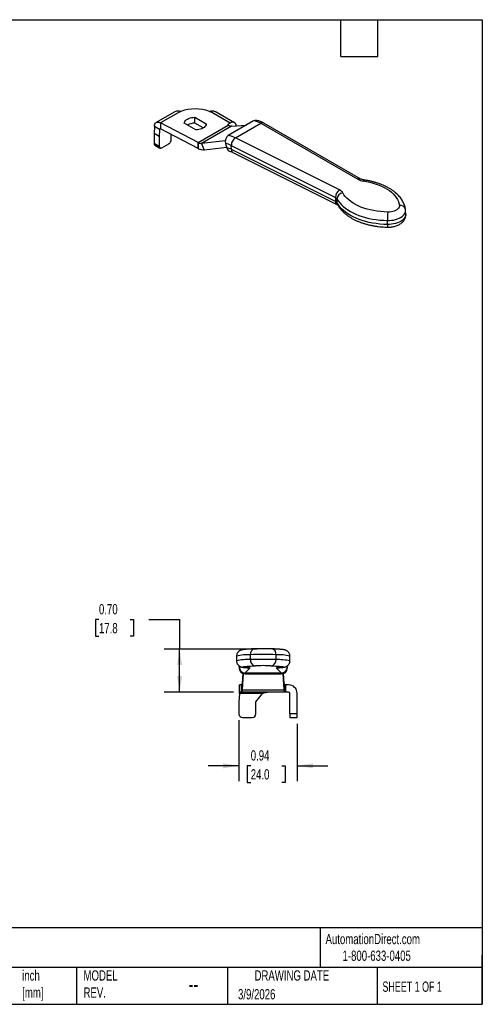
# Model space of a CAD drawing. Header units: inches. Extents: x 0.5 to 21.5, y 0.5 to 16.5.
# Tile 2 of 2: x 14 to 21.5, y 0.5 to 16.5. Entities that reach past the tile are written whole.
import ezdxf

# ---------------------------------------------------------------- set-up
doc = ezdxf.new("R2010")
doc.units = ezdxf.units.IN
doc.header["$LTSCALE"] = 2
doc.header["$MEASUREMENT"] = 0
doc.linetypes.add('SLD-Solid', pattern=[0])
doc.layers.add('DIMENSIONS', color=140, linetype='SLD-Solid', lineweight=25)
doc.layers.add('TEXT', color=140, linetype='SLD-Solid', lineweight=25)
doc.styles.add('SLDTEXTSTYLE0', font='TXT', dxfattribs={"width": 0.7})
doc.styles.add('SLDTEXTSTYLE1', font='TXT', dxfattribs={"width": 0.65})
doc.dimstyles.new('SLDDIMSTYLE0', dxfattribs={"dimtxt": 0.169922, "dimasz": 0.26, "dimexe": 0, "dimexo": 0.0625, "dimgap": 0.04248, "dimtad": 0, "dimtih": 1, "dimtoh": 1, "dimrnd": 1e-09, "dimdsep": 46, "dimtxsty": 'SLDTEXTSTYLE0', "dimsah": 1, "dimcen": 0.09, "dimadec": 0, "dimazin": 2, "dimtfac": 1, "dimtmove": 0, "dimatfit": 0, "dimfxl": 0, "dimfrac": 2, "dimtolj": 1, "dimtzin": 12, "dimarcsym": 0})
doc.dimstyles.new('SLDDIMSTYLE1', dxfattribs={"dimtxt": 0.169922, "dimasz": 0.26, "dimexe": 0, "dimexo": 0.0625, "dimgap": 0.04248, "dimtad": 0, "dimtih": 1, "dimtoh": 1, "dimrnd": 1e-09, "dimzin": 0, "dimdsep": 46, "dimtxsty": 'SLDTEXTSTYLE0', "dimsah": 1, "dimcen": 0.09, "dimadec": 0, "dimazin": 0, "dimtfac": 1, "dimtofl": 0, "dimtmove": 0, "dimatfit": 3, "dimfxl": 0, "dimfrac": 2, "dimtolj": 1, "dimtzin": 12, "dimarcsym": 0})

# ---------------------------------------------------------------- blocks, each defined once
blk = doc.blocks.new('_D_3')
at = {"layer": 'DIMENSIONS'}
for p, q in [((17.545, 5.118), (17.545, 4.125)), ((18.49, 5.059), (18.49, 4.125)), ((17.545, 4.375), (17.045, 4.375)), ((17.736, 4.375), (17.678, 4.375)), ((17.678, 4.375), (17.678, 4.105)), ((18.24, 4.375), (18.298, 4.375)), ((18.298, 4.375), (18.298, 4.105)), ((18.49, 4.375), (18.99, 4.375)), ((17.678, 4.105), (17.736, 4.105)), ((18.298, 4.105), (18.24, 4.105))]:
    blk.add_line(p, q, dxfattribs=at)
for points in [[(17.545, 4.375), (17.285, 4.415), (17.285, 4.335)], [(18.49, 4.375), (18.75, 4.335), (18.75, 4.415)]]:
    blk.add_solid(points, dxfattribs=at)
at = {"layer": 'DIMENSIONS', "char_height": 0.1667, "attachment_point": 1, "style": 'SLDTEXTSTYLE0'}
for s, insert in [('0.94', (17.736, 4.628)), ('24.0', (17.736, 4.32))]:
    blk.add_mtext(s, dxfattribs=dict(at, insert=insert))
blk = doc.blocks.new('_D_4')
at = {"layer": 'DIMENSIONS'}
for p, q in [((15.269, 6.752), (15.212, 6.752)), ((15.212, 6.752), (15.212, 6.482)), ((15.774, 6.752), (15.831, 6.752)), ((15.831, 6.752), (15.831, 6.482)), ((16.08, 6.752), (16.58, 6.752)), ((16.58, 6.752), (16.58, 6.272)), ((15.212, 6.482), (15.269, 6.482)), ((15.831, 6.482), (15.774, 6.482)), ((17.839, 6.272), (16.33, 6.272)), ((16.58, 5.573), (16.58, 6.272)), ((17.456, 5.573), (16.33, 5.573))]:
    blk.add_line(p, q, dxfattribs=at)
for points in [[(16.58, 6.272), (16.54, 6.012), (16.62, 6.012)], [(16.58, 5.573), (16.62, 5.833), (16.54, 5.833)]]:
    blk.add_solid(points, dxfattribs=at)
at = {"layer": 'DIMENSIONS', "char_height": 0.1667, "attachment_point": 1, "style": 'SLDTEXTSTYLE0'}
for s, insert in [('0.70', (15.269, 7.004)), ('17.8', (15.269, 6.696))]:
    blk.add_mtext(s, dxfattribs=dict(at, insert=insert))

msp = doc.modelspace()

# ---------------------------------------------------------------- linework, layer by layer
for p, q in [((16.493, 14.999), (16.2, 14.83)), ((16.592, 15.01), (16.27, 14.824)), ((16.592, 15.01), (16.602, 15.009)), ((16.825, 14.915), (17.012, 14.807)), ((16.825, 14.818), (16.825, 14.915)), ((17.064, 15.009), (17.074, 15.01)), ((17.404, 14.82), (17.074, 15.01)), ((17.473, 14.826), (17.173, 14.999)), ((16.169, 14.766), (16.165, 14.65)), ((16.253, 14.718), (16.169, 14.766)), ((16.27, 14.728), (16.253, 14.718)), ((16.879, 14.502), (16.27, 14.824)), ((16.27, 14.824), (16.27, 14.728)), ((16.879, 14.406), (16.27, 14.728)), ((16.841, 14.708), (16.654, 14.816)), ((16.962, 14.74), (16.825, 14.818)), ((16.879, 14.502), (17.369, 14.785)), ((17.422, 14.769), (16.937, 14.489)), ((17.404, 14.82), (17.37, 14.8)), ((17.37, 14.784), (17.37, 14.8)), ((17.783, 14.855), (17.371, 14.617)), ((17.422, 14.769), (17.663, 14.785)), ((17.487, 14.578), (17.9, 14.816)), ((17.9, 14.816), (19.476, 13.907)), ((19.528, 13.911), (17.95, 14.821)), ((16.249, 14.602), (16.165, 14.65)), ((16.165, 14.65), (16.165, 14.49)), ((16.253, 14.718), (16.249, 14.602)), ((16.249, 14.602), (16.249, 14.441)), ((16.443, 14.554), (16.443, 14.636)), ((19.177, 13.734), (17.487, 14.578)), ((16.249, 14.441), (16.165, 14.49)), ((16.177, 14.463), (16.261, 14.414)), ((16.29, 14.417), (16.402, 14.482)), ((16.879, 14.406), (16.879, 14.502)), ((16.88, 14.502), (16.88, 14.405)), ((17.323, 14.531), (16.937, 14.489)), ((16.937, 14.489), (16.979, 14.381)), ((17.347, 14.421), (16.979, 14.381)), ((17.328, 14.487), (17.349, 14.415)), ((17.42, 14.457), (19.112, 13.611)), ((17.422, 14.391), (17.42, 14.457)), ((19.114, 13.546), (17.422, 14.391)), ((17.446, 14.344), (19.137, 13.499)), ((19.112, 13.611), (19.114, 13.546)), ((19.141, 13.522), (19.139, 13.587)), ((20.253, 13.399), (20.252, 13.415)), ((20.255, 13.334), (20.253, 13.399)), ((19.959, 13.172), (19.957, 13.237)), ((17.505, 6.159), (17.505, 6.08)), ((17.73, 6.101), (17.73, 6.18)), ((18.147, 6.101), (18.147, 6.18)), ((18.372, 6.08), (18.372, 6.159)), ((17.548, 5.982), (17.548, 5.998)), ((17.558, 5.992), (17.548, 5.982)), ((17.548, 5.982), (17.548, 5.96)), ((17.647, 5.884), (17.727, 5.965)), ((17.697, 5.968), (17.703, 5.968)), ((17.804, 6.001), (17.812, 6.001)), ((18.061, 6.001), (18.073, 6.001)), ((18.15, 5.965), (18.23, 5.884)), ((18.18, 5.968), (18.174, 5.968)), ((18.329, 5.982), (18.319, 5.992)), ((18.329, 5.982), (18.329, 5.998)), ((18.329, 5.982), (18.329, 5.96)), ((17.607, 5.877), (17.596, 5.712)), ((17.614, 5.874), (17.596, 5.61)), ((17.647, 5.884), (18.23, 5.884)), ((17.647, 5.884), (17.647, 5.869)), ((17.647, 5.869), (18.23, 5.869)), ((18.23, 5.884), (18.23, 5.869)), ((18.281, 5.61), (18.263, 5.874)), ((18.281, 5.712), (18.27, 5.877)), ((17.556, 5.691), (17.556, 5.573)), ((17.592, 5.691), (17.556, 5.691)), ((17.592, 5.691), (17.592, 5.573)), ((17.592, 5.573), (17.592, 5.691)), ((17.596, 5.712), (17.596, 5.61)), ((17.596, 5.61), (18.281, 5.61)), ((18.281, 5.61), (18.281, 5.712)), ((18.285, 5.691), (18.285, 5.573)), ((18.285, 5.691), (18.285, 5.573)), ((18.305, 5.691), (18.285, 5.691)), ((18.305, 5.573), (18.305, 5.691)), ((18.352, 5.691), (18.305, 5.691)), ((17.551, 5.553), (17.545, 5.415)), ((17.926, 5.553), (17.551, 5.553)), ((17.592, 5.573), (17.556, 5.573)), ((18.285, 5.573), (17.592, 5.573)), ((17.82, 5.415), (17.926, 5.553)), ((18.305, 5.573), (18.285, 5.573)), ((18.352, 5.573), (18.305, 5.573)), ((18.372, 5.218), (18.372, 5.553)), ((18.49, 5.218), (18.49, 5.553)), ((17.545, 5.415), (17.545, 5.218)), ((17.82, 5.218), (17.82, 5.415)), ((17.604, 5.159), (17.761, 5.159)), ((18.49, 5.218), (18.372, 5.218)), ((18.372, 5.218), (18.372, 5.159)), ((18.372, 5.159), (18.49, 5.159)), ((18.49, 5.159), (18.49, 5.218))]:
    msp.add_line(p, q)
at = {"flags": 128}
for points in [[(16.654, 14.816), (16.657, 14.831), (16.664, 14.846), (16.675, 14.86), (16.689, 14.873), (16.707, 14.885), (16.727, 14.895), (16.749, 14.903), (16.773, 14.909), (16.799, 14.913), (16.825, 14.915)], [(17.012, 14.807), (17.009, 14.792), (17.002, 14.777), (16.991, 14.763), (16.977, 14.75), (16.96, 14.738), (16.94, 14.728), (16.917, 14.72), (16.893, 14.714), (16.867, 14.71), (16.841, 14.708)], [(17.37, 14.8), (17.368, 14.799), (17.366, 14.797), (17.365, 14.795), (17.365, 14.793), (17.365, 14.791), (17.366, 14.789), (17.367, 14.787), (17.369, 14.785)], [(19.581, 13.894), (19.58, 13.894), (19.575, 13.893), (19.57, 13.887), (19.564, 13.879)], [(19.564, 13.879), (19.62, 13.869), (19.674, 13.858), (19.726, 13.844), (19.776, 13.828), (19.824, 13.811), (19.87, 13.791), (19.913, 13.769), (19.953, 13.746), (19.989, 13.722), (20.023, 13.695), (20.053, 13.668), (20.079, 13.639), (20.102, 13.61), (20.12, 13.579), (20.135, 13.548), (20.145, 13.516), (20.152, 13.483)], [(19.962, 13.374), (19.904, 13.376), (19.846, 13.381), (19.789, 13.388), (19.733, 13.397), (19.679, 13.409), (19.627, 13.422), (19.576, 13.438), (19.528, 13.455), (19.483, 13.475), (19.44, 13.496), (19.4, 13.519), (19.363, 13.544), (19.329, 13.57), (19.299, 13.598), (19.273, 13.626), (19.25, 13.656), (19.231, 13.686)], [(19.139, 13.587), (19.159, 13.555), (19.183, 13.523), (19.21, 13.493), (19.241, 13.464), (19.276, 13.436), (19.314, 13.409), (19.355, 13.384), (19.399, 13.361), (19.446, 13.339), (19.495, 13.32), (19.547, 13.302), (19.601, 13.286), (19.657, 13.272), (19.715, 13.261), (19.774, 13.252), (19.834, 13.244), (19.895, 13.24), (19.957, 13.237)], [(19.959, 13.172), (19.897, 13.174), (19.836, 13.179), (19.776, 13.186), (19.717, 13.195), (19.659, 13.207), (19.603, 13.221), (19.549, 13.236), (19.497, 13.254), (19.448, 13.274), (19.401, 13.295), (19.357, 13.319), (19.316, 13.344), (19.278, 13.37), (19.243, 13.398), (19.212, 13.428), (19.185, 13.458), (19.161, 13.489), (19.141, 13.522)], [(19.141, 13.522), (19.144, 13.506), (19.149, 13.492)], [(20.152, 13.483), (20.152, 13.468), (20.147, 13.453), (20.138, 13.438), (20.126, 13.424), (20.11, 13.411), (20.09, 13.4), (20.068, 13.39), (20.043, 13.383), (20.017, 13.377), (19.989, 13.374), (19.962, 13.374)], [(19.957, 13.237), (19.991, 13.238), (20.024, 13.24), (20.057, 13.245), (20.089, 13.253), (20.119, 13.262), (20.147, 13.273), (20.172, 13.286), (20.195, 13.301), (20.214, 13.317), (20.229, 13.334), (20.241, 13.352), (20.249, 13.37), (20.253, 13.389), (20.253, 13.399)], [(20.255, 13.334), (20.255, 13.323), (20.251, 13.305), (20.243, 13.286), (20.231, 13.268), (20.216, 13.251), (20.197, 13.235), (20.174, 13.221), (20.149, 13.208), (20.121, 13.197), (20.091, 13.187), (20.059, 13.18), (20.026, 13.175), (19.993, 13.172), (19.959, 13.172)], [(17.703, 5.968), (17.677, 5.97), (17.655, 5.972), (17.637, 5.974), (17.622, 5.976), (17.612, 5.978), (17.606, 5.98), (17.604, 5.982), (17.606, 5.984), (17.612, 5.986), (17.623, 5.988), (17.637, 5.99), (17.656, 5.992), (17.678, 5.994), (17.704, 5.996), (17.734, 5.997), (17.768, 5.999), (17.804, 6.001)], [(17.699, 5.969), (17.708, 5.967), (17.727, 5.965)], [(18.073, 6.001), (18.109, 5.999), (18.143, 5.997), (18.173, 5.996), (18.199, 5.994), (18.221, 5.992), (18.24, 5.99), (18.254, 5.988), (18.265, 5.986), (18.271, 5.984), (18.273, 5.982), (18.271, 5.98), (18.265, 5.978), (18.255, 5.976), (18.24, 5.974), (18.222, 5.972), (18.2, 5.97), (18.174, 5.968)], [(18.15, 5.965), (18.169, 5.967), (18.17, 5.967)]]:
    msp.add_lwpolyline(points, dxfattribs=at)
for centre, radius, start, end in [((16.833, 14.382), 0.669, 69.7652, 110.2348), ((16.825, 14.571), 0.247, 89.9023, 119.1995), ((17.442, 14.774), 0.0591, 0.1422, 129.7548), ((17.743, 14.536), 0.321, 60.7362, 82.7348), ((17.331, 14.298), 0.321, 60.7362, 82.7348), ((16.193, 14.486), 0.0283, 172.7442, 235.9436), ((16.274, 14.437), 0.0258, 170.786, 309.2033), ((16.353, 14.558), 0.0908, 302.6055, 357.3945), ((17.295, 14.234), 0.255, 60.7362, 82.7348), ((17.323, 14.214), 0.203, 60.7362, 82.7348), ((19.505, 13.864), 0.0519, 63.7837, 123.7666), ((19.596, 14.125), 0.249, 241.3246, 262.6499), ((19.263, 13.61), 0.151, 124.8798, 179.673), ((19.087, 13.555), 0.0609, 31.4437, 65.9475), ((19.247, 13.58), 0.107, 98.2261, 176.2418), ((19.127, 13.623), 0.122, 31.4437, 65.9475), ((19.089, 13.49), 0.0609, 31.4437, 65.9475), ((19.163, 13.541), 0.0488, 174.1858, 238.6218), ((20.165, 13.395), 0.089, 12.4784, 98.4464), ((20.973, 13.269), 1.016, 174.0933, 181.8007), ((20.06, 13.162), 0.102, 174.4028, 199.3316), ((17.816, 6.19), 0.0871, 100.4798, 186.9078), ((17.938, 1.618), 4.66, 88.8177, 90.6647), ((18.061, 6.19), 0.0871, 353.0922, 79.5199), ((17.707, 5.222), 0.959, 88.6214, 102.1152), ((17.688, 5.339), 0.764, 86.8874, 103.849), ((17.821, 6.091), 0.0921, 173.7286, 259.359), ((17.939, -0.033), 6.217, 88.0754, 91.9246), ((17.939, -0.112), 6.217, 88.0754, 91.9246), ((18.056, 6.091), 0.0921, 280.641, 6.2714), ((18.189, 5.417), 0.764, 76.1504, 93.113), ((18.17, 5.143), 0.959, 77.8848, 91.3786), ((17.708, 5.917), 0.0515, 68.1692, 94.9042), ((17.939, 1.848), 4.155, 88.3129, 91.7517), ((18.169, 5.917), 0.0515, 85.0958, 111.8308), ((18.234, 5.964), 0.0951, 267.8878, 357.6813), ((18.352, 5.553), 0.138, 0, 90), ((18.352, 5.553), 0.0197, 0, 90), ((17.604, 5.218), 0.0591, 180, 270), ((17.761, 5.218), 0.0591, 270, 0)]:
    msp.add_arc(centre, radius, start, end)
for centre, major_axis, ratio, start_param, end_param in [((17.81, 14.765), (0.0105, 0.0979), 0.752785, 0.000849, 0.502624), ((17.902, 14.735), (0.0466, 0.0867), 0.59719, 6.26534, 7.051053), ((17.397, 14.527), (0.0105, 0.0979), 0.752785, 0.502624, 2.07342), ((17.49, 14.497), (0.0466, 0.0867), 0.59719, 0.767868, 2.338665), ((17.418, 14.456), (0.0105, 0.0979), 0.752785, 2.07342, 3.145138), ((17.492, 14.431), (0.0466, 0.0867), 0.59719, 2.338665, 3.159438), ((17.647, 5.982), (0.0985, 0), 0.998796, 3.141593, 4.712389), ((17.647, 5.96), (0.0985, 0), 0.925509, 3.141593, 4.712389)]:
    msp.add_ellipse(centre, major_axis=major_axis, ratio=ratio, start_param=start_param, end_param=end_param)
for points, knots in [([(16.592, 15.01), (16.579, 15.012), (16.553, 15.017), (16.519, 15.012), (16.501, 15.002), (16.494, 14.998)], [0, 0, 0, 0, 0.373948, 0.746671, 1, 1, 1, 1]), ([(17.172, 14.998), (17.169, 15.001), (17.158, 15.008), (17.135, 15.014), (17.105, 15.016), (17.084, 15.012), (17.074, 15.01)], [0, 0, 0, 0, 0.119382, 0.412713, 0.706373, 1, 1, 1, 1]), ([(16.169, 14.766), (16.169, 14.773), (16.17, 14.78), (16.174, 14.8), (16.18, 14.811), (16.194, 14.828), (16.203, 14.833), (16.222, 14.837), (16.231, 14.837), (16.25, 14.833), (16.26, 14.83), (16.27, 14.824)], [0, 0, 0, 0, 0.0682739, 0.0682739, 0.2050778, 0.2050778, 0.3418748, 0.3418748, 0.4465485, 0.4465485, 0.5512219, 0.5512219, 0.5512219, 0.5512219]), ([(16.27, 14.728), (16.268, 14.728), (16.266, 14.729), (16.262, 14.729), (16.26, 14.728), (16.257, 14.727), (16.256, 14.725), (16.254, 14.722), (16.253, 14.72), (16.253, 14.718)], [0, 0, 0, 0, 0.02004209, 0.02004209, 0.04007403, 0.04007403, 0.06010595, 0.06010595, 0.07978962, 0.07978962, 0.07978962, 0.07978962]), ([(17.37, 14.785), (17.37, 14.785), (17.369, 14.785), (17.369, 14.785), (17.369, 14.785), (17.369, 14.785)], [0, 0, 0, 0, 0.001719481, 0.001719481, 0.003444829, 0.003444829, 0.003444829, 0.003444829]), ([(17.422, 14.769), (17.414, 14.768), (17.405, 14.769), (17.388, 14.775), (17.379, 14.779), (17.37, 14.785)], [0, 0, 0, 0, 0.1032592, 0.1032592, 0.2065183, 0.2065183, 0.2065183, 0.2065183]), ([(17.949, 14.821), (17.944, 14.824), (17.931, 14.831), (17.907, 14.841), (17.88, 14.851), (17.851, 14.858), (17.832, 14.862), (17.821, 14.863), (17.82, 14.863)], [0, 0, 0, 0, 0.109584, 0.326598, 0.543839, 0.760395, 0.975372, 1, 1, 1, 1]), ([(16.879, 14.502), (16.879, 14.502), (16.879, 14.502), (16.879, 14.502), (16.88, 14.502), (16.88, 14.502)], [0, 0, 0, 0, 0.001714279, 0.001714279, 0.003428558, 0.003428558, 0.003428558, 0.003428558]), ([(16.88, 14.405), (16.88, 14.405), (16.88, 14.405), (16.879, 14.406), (16.879, 14.406), (16.879, 14.406)], [0, 0, 0, 0, 0.002996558, 0.002996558, 0.005993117, 0.005993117, 0.005993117, 0.005993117]), ([(16.88, 14.502), (16.89, 14.497), (16.9, 14.493), (16.919, 14.489), (16.928, 14.488), (16.937, 14.489)], [0, 0, 0, 0, 0.1032592, 0.1032592, 0.2065183, 0.2065183, 0.2065183, 0.2065183]), ([(16.979, 14.381), (16.964, 14.38), (16.948, 14.381), (16.915, 14.389), (16.898, 14.396), (16.88, 14.405)], [0, 0, 0, 0, 0.1805755, 0.1805755, 0.361151, 0.361151, 0.361151, 0.361151]), ([(17.408, 14.358), (17.408, 14.358), (17.411, 14.358), (17.417, 14.356), (17.427, 14.353), (17.437, 14.349), (17.443, 14.346), (17.445, 14.344)], [0, 0, 0, 0, 0.050239, 0.32511, 0.59743, 0.869582, 1, 1, 1, 1]), ([(19.581, 13.894), (19.578, 13.895), (19.569, 13.896), (19.556, 13.899), (19.542, 13.904), (19.533, 13.908), (19.529, 13.91), (19.528, 13.911)], [0, 0, 0, 0, 0.1314046, 0.3859347, 0.6353467, 0.8783825, 1, 1, 1, 1]), ([(20.252, 13.415), (20.251, 13.422), (20.248, 13.44), (20.24, 13.47), (20.229, 13.503), (20.214, 13.536), (20.196, 13.568), (20.175, 13.599), (20.15, 13.63), (20.123, 13.659), (20.092, 13.687), (20.058, 13.714), (20.022, 13.739), (19.983, 13.763), (19.941, 13.786), (19.898, 13.806), (19.852, 13.825), (19.804, 13.842), (19.755, 13.857), (19.704, 13.871), (19.652, 13.882), (19.611, 13.89), (19.587, 13.893), (19.581, 13.894)], [0, 0, 0, 0, 0.0288089, 0.0755043, 0.1223996, 0.1697338, 0.2176472, 0.2662299, 0.3155131, 0.3654681, 0.416014, 0.467035, 0.5184015, 0.5699891, 0.6216918, 0.6734204, 0.725112, 0.7767362, 0.8282776, 0.8797313, 0.9310995, 0.9823888, 1, 1, 1, 1]), ([(19.137, 13.499), (19.139, 13.498), (19.143, 13.496), (19.148, 13.493), (19.15, 13.49), (19.15, 13.491), (19.15, 13.491)], [0, 0, 0, 0, 0.176696, 0.49742, 0.819875, 1, 1, 1, 1]), ([(19.149, 13.492), (19.153, 13.486), (19.162, 13.469), (19.181, 13.442), (19.205, 13.411), (19.232, 13.382), (19.263, 13.354), (19.296, 13.327), (19.332, 13.301), (19.371, 13.277), (19.412, 13.254), (19.456, 13.233), (19.501, 13.214), (19.549, 13.197), (19.598, 13.182), (19.648, 13.168), (19.7, 13.157), (19.753, 13.147), (19.807, 13.139), (19.861, 13.134), (19.914, 13.13), (19.948, 13.129), (19.964, 13.128)], [0, 0, 0, 0, 0.028757, 0.077976, 0.127675, 0.178061, 0.229053, 0.280538, 0.332384, 0.384465, 0.436672, 0.488913, 0.541121, 0.593263, 0.645323, 0.697294, 0.749178, 0.800982, 0.852715, 0.904389, 0.956016, 1, 1, 1, 1]), ([(19.964, 13.128), (19.97, 13.128), (19.985, 13.128), (20.011, 13.13), (20.042, 13.134), (20.071, 13.14), (20.1, 13.148), (20.128, 13.159), (20.154, 13.173), (20.178, 13.188), (20.198, 13.205), (20.215, 13.222), (20.229, 13.241), (20.24, 13.261), (20.248, 13.282), (20.253, 13.305), (20.255, 13.323), (20.255, 13.332), (20.255, 13.334)], [0, 0, 0, 0, 0.039149, 0.11007, 0.181226, 0.252838, 0.325201, 0.398572, 0.473081, 0.548536, 0.615491, 0.68009, 0.742286, 0.802434, 0.861035, 0.924669, 0.986438, 1, 1, 1, 1]), ([(17.8, 6.276), (17.794, 6.276), (17.777, 6.275), (17.749, 6.274), (17.719, 6.272), (17.692, 6.271), (17.667, 6.269), (17.644, 6.267), (17.624, 6.265), (17.608, 6.262), (17.594, 6.26), (17.583, 6.257), (17.573, 6.254), (17.564, 6.25), (17.555, 6.245), (17.545, 6.238), (17.534, 6.229), (17.524, 6.218), (17.515, 6.204), (17.509, 6.188), (17.506, 6.173), (17.506, 6.163), (17.506, 6.159)], [0, 0, 0, 0, 0.041684, 0.121673, 0.201917, 0.282639, 0.364109, 0.446845, 0.531955, 0.622396, 0.692398, 0.747517, 0.77722, 0.80377, 0.828207, 0.852249, 0.876642, 0.902019, 0.928171, 0.954777, 0.98162, 1, 1, 1, 1]), ([(17.881, 6.278), (17.881, 6.278), (17.873, 6.278), (17.857, 6.278), (17.835, 6.277), (17.816, 6.277), (17.805, 6.276), (17.8, 6.276)], [0, 0, 0, 0, 0.008594, 0.265216, 0.522737, 0.781817, 1, 1, 1, 1]), ([(18.077, 6.276), (18.074, 6.276), (18.065, 6.277), (18.052, 6.277), (18.042, 6.277), (18.039, 6.277)], [0, 0, 0, 0, 0.26623, 0.787656, 1, 1, 1, 1]), ([(18.371, 6.159), (18.371, 6.163), (18.371, 6.173), (18.368, 6.188), (18.362, 6.203), (18.354, 6.217), (18.344, 6.228), (18.335, 6.237), (18.325, 6.244), (18.316, 6.249), (18.308, 6.252), (18.3, 6.255), (18.292, 6.258), (18.282, 6.26), (18.269, 6.263), (18.252, 6.265), (18.23, 6.267), (18.208, 6.269), (18.183, 6.271), (18.154, 6.272), (18.123, 6.274), (18.097, 6.275), (18.081, 6.276), (18.077, 6.276)], [0, 0, 0, 0, 0.018312, 0.045678, 0.071609, 0.096361, 0.120079, 0.14287, 0.165031, 0.187377, 0.210966, 0.23753, 0.269598, 0.311229, 0.370971, 0.478795, 0.562312, 0.642286, 0.72675, 0.809089, 0.890277, 0.970794, 1, 1, 1, 1]), ([(17.506, 6.08), (17.506, 6.078), (17.505, 6.069), (17.508, 6.056), (17.514, 6.04), (17.521, 6.026), (17.53, 6.014), (17.54, 6.005), (17.55, 5.997), (17.559, 5.992), (17.567, 5.988), (17.575, 5.984), (17.583, 5.982), (17.592, 5.98), (17.604, 5.977), (17.619, 5.975), (17.638, 5.973), (17.66, 5.971), (17.68, 5.969), (17.693, 5.969), (17.697, 5.968)], [0, 0, 0, 0, 0.015273, 0.05323, 0.089102, 0.123295, 0.156035, 0.187465, 0.21788, 0.24818, 0.279788, 0.31475, 0.356217, 0.409002, 0.482425, 0.604202, 0.721461, 0.832353, 0.949616, 1, 1, 1, 1]), ([(18.18, 5.968), (18.185, 5.969), (18.198, 5.969), (18.218, 5.971), (18.24, 5.973), (18.259, 5.975), (18.275, 5.978), (18.288, 5.98), (18.298, 5.983), (18.306, 5.986), (18.315, 5.99), (18.325, 5.996), (18.336, 6.003), (18.346, 6.013), (18.356, 6.025), (18.364, 6.04), (18.369, 6.056), (18.372, 6.07), (18.371, 6.078), (18.371, 6.08)], [0, 0, 0, 0, 0.057084, 0.1693023, 0.2831608, 0.4011806, 0.5294418, 0.6143145, 0.6669198, 0.7065792, 0.7417199, 0.7747457, 0.8075526, 0.8412386, 0.8762536, 0.9121904, 0.9486485, 0.9853677, 1, 1, 1, 1]), ([(17.697, 5.968), (17.699, 5.968), (17.703, 5.968), (17.707, 5.968), (17.707, 5.967), (17.707, 5.967)], [0, 0, 0, 0, 0.29334, 0.688553, 1, 1, 1, 1]), ([(18.17, 5.967), (18.17, 5.967), (18.17, 5.967), (18.173, 5.968), (18.178, 5.968), (18.18, 5.968)], [0, 0, 0, 0, 0.216829, 0.554148, 1, 1, 1, 1]), ([(18.23, 5.884), (18.232, 5.884), (18.236, 5.884), (18.242, 5.885), (18.248, 5.886), (18.254, 5.887), (18.259, 5.888), (18.264, 5.89), (18.269, 5.892), (18.273, 5.894), (18.278, 5.896), (18.281, 5.898), (18.285, 5.901), (18.289, 5.903), (18.292, 5.906), (18.295, 5.908), (18.297, 5.91), (18.299, 5.912), (18.303, 5.916), (18.309, 5.923), (18.316, 5.934), (18.322, 5.946), (18.326, 5.958), (18.328, 5.97), (18.328, 5.978), (18.329, 5.982)], [0, 0, 0, 0, 0.040609, 0.079971, 0.118087, 0.154956, 0.190579, 0.224954, 0.258083, 0.289965, 0.3206, 0.349989, 0.37813, 0.405025, 0.430673, 0.455074, 0.478228, 0.500135, 0.500246, 0.587339, 0.672909, 0.75696, 0.83949, 0.920504, 1, 1, 1, 1]), ([(17.551, 5.553), (17.551, 5.562), (17.551, 5.571), (17.552, 5.597), (17.552, 5.614), (17.553, 5.644), (17.554, 5.657), (17.554, 5.675), (17.555, 5.681), (17.555, 5.689), (17.556, 5.691), (17.556, 5.691)], [0, 0, 0, 0, 0.0682739, 0.0682739, 0.2050778, 0.2050778, 0.3418748, 0.3418748, 0.4465485, 0.4465485, 0.5512219, 0.5512219, 0.5512219, 0.5512219]), ([(17.592, 5.691), (17.593, 5.691), (17.593, 5.693), (17.595, 5.7), (17.595, 5.705), (17.596, 5.712)], [0, 0, 0, 0, 0.1032592, 0.1032592, 0.2065183, 0.2065183, 0.2065183, 0.2065183]), ([(17.592, 5.691), (17.592, 5.691), (17.592, 5.691), (17.592, 5.691), (17.592, 5.691), (17.592, 5.691)], [0, 0, 0, 0, 0.001714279, 0.001714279, 0.003428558, 0.003428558, 0.003428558, 0.003428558]), ([(17.596, 5.61), (17.595, 5.598), (17.595, 5.589), (17.593, 5.576), (17.593, 5.573), (17.592, 5.573)], [0, 0, 0, 0, 0.1805755, 0.1805755, 0.361151, 0.361151, 0.361151, 0.361151]), ([(18.281, 5.712), (18.282, 5.705), (18.282, 5.7), (18.284, 5.693), (18.284, 5.691), (18.285, 5.691)], [0, 0, 0, 0, 0.1032592, 0.1032592, 0.2065183, 0.2065183, 0.2065183, 0.2065183]), ([(18.285, 5.573), (18.284, 5.573), (18.284, 5.576), (18.282, 5.589), (18.282, 5.598), (18.281, 5.61)], [0, 0, 0, 0, 0.1805755, 0.1805755, 0.361151, 0.361151, 0.361151, 0.361151]), ([(18.285, 5.691), (18.285, 5.691), (18.285, 5.691), (18.285, 5.691), (18.285, 5.691), (18.285, 5.691)], [0, 0, 0, 0, 0.001719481, 0.001719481, 0.003444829, 0.003444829, 0.003444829, 0.003444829]), ([(17.556, 5.573), (17.555, 5.573), (17.555, 5.572), (17.554, 5.57), (17.554, 5.569), (17.553, 5.565), (17.553, 5.563), (17.552, 5.558), (17.551, 5.556), (17.551, 5.553)], [0, 0, 0, 0, 0.02004209, 0.02004209, 0.04007403, 0.04007403, 0.06010595, 0.06010595, 0.07978962, 0.07978962, 0.07978962, 0.07978962]), ([(17.592, 5.573), (17.592, 5.573), (17.592, 5.573), (17.592, 5.573), (17.592, 5.573), (17.592, 5.573)], [0, 0, 0, 0, 0.002996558, 0.002996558, 0.005993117, 0.005993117, 0.005993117, 0.005993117]), ([(17.926, 5.553), (17.933, 5.556), (17.94, 5.558), (17.958, 5.564), (17.969, 5.567), (17.99, 5.571), (18.001, 5.573), (18.011, 5.573)], [0, 0, 0, 0, 0.058074, 0.058074, 0.145529, 0.145529, 0.2329847, 0.2329847, 0.2329847, 0.2329847]), ([(18.285, 5.573), (18.285, 5.573), (18.285, 5.573), (18.285, 5.573), (18.285, 5.573), (18.285, 5.573)], [0, 0, 0, 0, 0.003036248, 0.003036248, 0.006077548, 0.006077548, 0.006077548, 0.006077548])]:
    msp.add_open_spline(points, degree=3, knots=knots)
at = {"layer": 'TEXT'}
for p, q in [((0.5, 16.5), (21.5, 16.5)), ((19.2, 15.9), (19.2, 16.5)), ((19.8, 15.9), (19.8, 16.5)), ((21.5, 16.5), (21.5, 0.5)), ((19.2, 15.9), (19.8, 15.9)), ((21.5, 1.742), (0.5, 1.742)), ((18.864, 1.742), (18.864, 1.1)), ((21.5, 0.5), (21.5, 1.3)), ((21.5, 1.1), (0.5, 1.1)), ((14.906, 1.1), (14.906, 0.5)), ((17.359, 1.1), (17.359, 0.5)), ((19.791, 1.1), (19.791, 0.5)), ((0.5, 0.5), (21.5, 0.5))]:
    msp.add_line(p, q, dxfattribs=at)

# ---------------------------------------------------------------- texts
for s, insert, char_height, attachment_point, style in [('AutomationDirect.com', (18.952, 1.644), 0.16667, 1, 'SLDTEXTSTYLE0'), ('1-800-633-0405', (19.228, 1.373), 0.16667, 1, 'SLDTEXTSTYLE0'), ('inch^J[mm]', (14.021, 1.052), 0.1667, 1, 'SLDTEXTSTYLE0'), ('MODEL ^JREV.', (15.018, 1.052), 0.16667, 1, 'SLDTEXTSTYLE0'), ('DRAWING DATE', (18.404, 1.052), 0.16667, 2, 'SLDTEXTSTYLE0'), ('--', (16.727, 0.951), 0.25, 1, 'SLDTEXTSTYLE0'), ('SHEET 1 OF 1', (19.877, 0.87), 0.16667, 1, 'SLDTEXTSTYLE1'), ('3/9/2026', (17.529, 0.747), 0.1667, 1, 'SLDTEXTSTYLE0')]:
    msp.add_mtext(s, dxfattribs=dict(at, insert=insert, char_height=char_height, attachment_point=attachment_point, style=style))

# ---------------------------------------------------------------- dimensions: what is measured, and where the dimension line sits
at = {"layer": 'DIMENSIONS'}
for base, p1, p2, angle, dimstyle, picture, middle in [((16.58, 6.272), (17.556, 5.573), (17.939, 6.272), 90, 'SLDDIMSTYLE1', '_D_4', (16.58, 6.752)), ((17.5448, 4.3751), (18.4897, 5.1588), (17.5448, 5.2179), 0, 'SLDDIMSTYLE0', '_D_3', (17.988, 4.3751))]:
    dim = msp.add_linear_dim(base=base, p1=p1, p2=p2, angle=angle, dimstyle=dimstyle, dxfattribs=at)
    dim.commit()
    dim.dimension.update_dxf_attribs({"geometry": picture, "text_midpoint": middle, "dimtype": 160})

doc.saveas('drawing.dxf')
